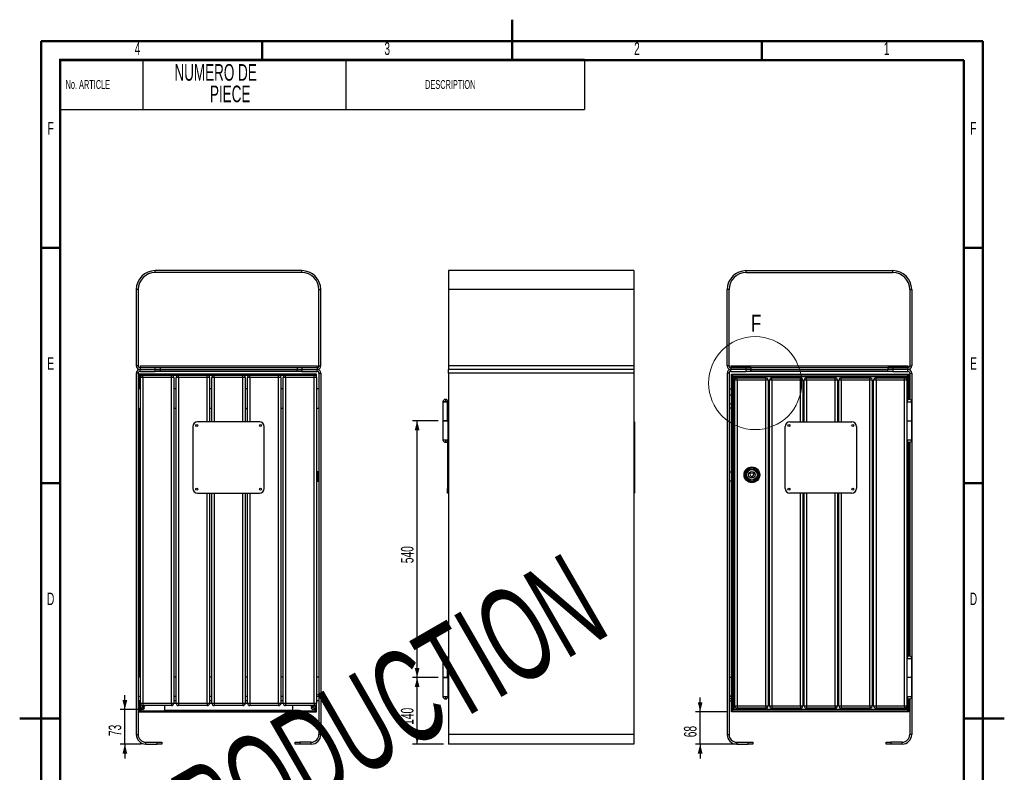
# Model space of a CAD drawing. Header units: millimetres. Extents: x 1 to 209, y 1 to 296.
# Tile 2 of 2: x 1 to 209, y 137 to 296. Entities that reach past the tile are written whole.
import ezdxf

# ---------------------------------------------------------------- set-up
doc = ezdxf.new("R2010")
doc.units = ezdxf.units.MM
doc.layers.add('FORMAT', color=7, linetype='Continuous')
doc.styles.add('SLDTEXTSTYLE0', font='TXT', dxfattribs={"width": 0.605})
doc.styles.add('SLDTEXTSTYLE1', font='TXT', dxfattribs={"width": 0.75})
doc.dimstyles.new('SLDDIMSTYLE0', dxfattribs={"dimtxt": 2.568319, "dimasz": 2, "dimexe": 0, "dimexo": 0.0625, "dimgap": 0.64208, "dimtad": 1, "dimlfac": 10, "dimrnd": 1e-09, "dimzin": 12, "dimdsep": 46, "dimtxsty": 'SLDTEXTSTYLE0', "dimsah": 1, "dimcen": 0.09, "dimadec": 0, "dimazin": 3, "dimtfac": 1, "dimtmove": 0, "dimatfit": 0, "dimfxl": 1, "dimfrac": 2, "dimtolj": 1, "dimtzin": 12, "dimarcsym": 0})
doc.dimstyles.new('SLDDIMSTYLE1', dxfattribs={"dimtxt": 2.568319, "dimasz": 2, "dimexe": 0, "dimexo": 0.0625, "dimgap": 0.64208, "dimtad": 1, "dimlfac": 10, "dimrnd": 1e-09, "dimzin": 12, "dimdsep": 46, "dimtxsty": 'SLDTEXTSTYLE0', "dimsah": 1, "dimcen": 0.09, "dimadec": 0, "dimazin": 3, "dimtfac": 1, "dimtofl": 0, "dimtmove": 0, "dimatfit": 3, "dimfxl": 1, "dimfrac": 2, "dimtolj": 1, "dimtzin": 12, "dimarcsym": 0})

# ---------------------------------------------------------------- blocks, each defined once
blk = doc.blocks.new('SW_TABLEANNOTATION_0')
at = {"layer": 'FORMAT', "color": 0}
for p, q in [((0, 0), (0, -10.62)), ((0, 0), (17.49, 0)), ((17.49, 0), (17.49, -10.62)), ((17.49, 0), (60.23, 0)), ((60.23, 0), (60.23, -10.62)), ((60.23, 0), (110.37, 0)), ((110.37, 0), (110.37, -10.62)), ((0, -10.62), (17.49, -10.62)), ((17.49, -10.62), (60.23, -10.62)), ((60.23, -10.62), (110.37, -10.62))]:
    blk.add_line(p, q, dxfattribs=at)
at = {"layer": 'FORMAT', "color": 0, "attachment_point": 1, "style": 'SLDTEXTSTYLE0'}
for s, insert, char_height in [('NUMERO DE', (24.17, -1.04), 3.5), ('No. ARTICLE', (1.27, -4.4), 1.8521), ('PIECE', (31.64, -5.56), 3.5), ('DESCRIPTION', (76.87, -4.4), 1.8521)]:
    blk.add_mtext(s, dxfattribs=dict(at, insert=insert, char_height=char_height))
blk = doc.blocks.new('_D')
at = {"layer": 'FORMAT'}
for p, q in [((23.61, 150.41), (23.61, 153.41)), ((26.42, 150.41), (22.62, 150.41)), ((23.61, 143.11), (23.61, 150.41)), ((27.02, 143.11), (22.62, 143.11)), ((23.61, 143.11), (23.61, 140.11))]:
    blk.add_line(p, q, dxfattribs=at)
for points in [[(23.61, 150.41), (24.11, 152.41), (23.11, 152.41)], [(23.61, 143.11), (23.11, 141.11), (24.11, 141.11)]]:
    blk.add_solid(points, dxfattribs=at)
at = {"layer": 'FORMAT', "insert": (20.2, 144.8), "char_height": 2.646, "attachment_point": 1, "rotation": 90, "style": 'SLDTEXTSTYLE0'}
blk.add_mtext('73', dxfattribs=at)
blk = doc.blocks.new('_D_1')
at = {"layer": 'FORMAT'}
for p, q in [((89.5, 157.11), (84.07, 157.11)), ((85.06, 143.11), (85.06, 157.11)), ((90.63, 143.11), (84.07, 143.11))]:
    blk.add_line(p, q, dxfattribs=at)
for points in [[(85.06, 157.11), (84.56, 155.11), (85.56, 155.11)], [(85.06, 143.11), (85.56, 145.11), (84.56, 145.11)]]:
    blk.add_solid(points, dxfattribs=at)
at = {"layer": 'FORMAT', "insert": (81.65, 147.17), "char_height": 2.646, "attachment_point": 1, "rotation": 90, "style": 'SLDTEXTSTYLE0'}
blk.add_mtext('140', dxfattribs=at)
blk = doc.blocks.new('_D_2')
at = {"layer": 'FORMAT'}
for p, q in [((89.5, 211.11), (84.07, 211.11)), ((85.06, 157.11), (85.06, 211.11)), ((89.5, 157.11), (84.07, 157.11))]:
    blk.add_line(p, q, dxfattribs=at)
for points in [[(85.06, 211.11), (84.56, 209.11), (85.56, 209.11)], [(85.06, 157.11), (85.56, 159.11), (84.56, 159.11)]]:
    blk.add_solid(points, dxfattribs=at)
at = {"layer": 'FORMAT', "insert": (81.65, 181.17), "char_height": 2.646, "attachment_point": 1, "rotation": 90, "style": 'SLDTEXTSTYLE0'}
blk.add_mtext('540', dxfattribs=at)
blk = doc.blocks.new('_D_3')
at = {"layer": 'FORMAT'}
for p, q in [((144.56, 149.91), (144.56, 152.91)), ((150.14, 149.91), (143.57, 149.91)), ((144.56, 143.11), (144.56, 149.91)), ((152.54, 143.11), (143.57, 143.11)), ((144.56, 143.11), (144.56, 140.11))]:
    blk.add_line(p, q, dxfattribs=at)
for points in [[(144.56, 149.91), (145.06, 151.91), (144.06, 151.91)], [(144.56, 143.11), (144.06, 141.11), (145.06, 141.11)]]:
    blk.add_solid(points, dxfattribs=at)
at = {"layer": 'FORMAT', "insert": (141.15, 144.55), "char_height": 2.646, "attachment_point": 1, "rotation": 90, "style": 'SLDTEXTSTYLE0'}
blk.add_mtext('68', dxfattribs=at)

msp = doc.modelspace()

# ---------------------------------------------------------------- linework, layer by layer
at = {"color": 7, "linetype": 'Continuous', "lineweight": 50}
for p, q in [((105, 295.501), (105, 286.999)), ((6, 6), (6, 291)), ((6, 291), (204, 291)), ((52.5, 287), (52.5, 291)), ((105, 287), (105, 291)), ((157.5, 287), (157.5, 291)), ((204, 291), (204, 6)), ((10, 10), (10, 287)), ((10, 287), (200, 287)), ((200, 287), (200, 10)), ((10, 247.5), (6, 247.5)), ((200, 247.5), (204, 247.5)), ((10, 198), (6, 198)), ((200, 198), (204, 198)), ((1.499, 148.5), (10.001, 148.5)), ((10, 148.5), (6, 148.5)), ((208.501, 148.5), (199.999, 148.5)), ((200, 148.5), (204, 148.5))]:
    msp.add_line(p, q, dxfattribs=at)
at = {"color": 7, "linetype": 'Continuous', "lineweight": 25}
for p, q in [((60.8085, 242.7116), (30.0085, 242.7116)), ((30.0085, 242.3116), (30.0085, 242.7116)), ((60.8085, 242.3116), (30.0085, 242.3116)), ((60.8085, 242.3116), (60.8085, 242.7116)), ((130.6231, 242.7116), (91.6231, 242.7116)), ((91.6231, 242.7116), (91.6231, 238.7116)), ((130.6231, 242.7116), (130.6231, 238.7116)), ((154.2337, 242.7116), (185.0337, 242.7116)), ((154.2337, 242.3116), (154.2337, 242.7116)), ((154.2337, 242.3116), (185.0337, 242.3116)), ((185.0337, 242.3116), (185.0337, 242.7116)), ((26.0085, 238.7116), (26.0085, 222.7116)), ((26.4085, 238.7116), (26.0085, 238.7116)), ((26.4085, 238.7116), (26.4085, 222.7116)), ((64.4085, 222.7116), (64.4085, 238.7116)), ((64.4085, 238.7116), (64.8085, 238.7116)), ((64.8085, 222.7116), (64.8085, 238.7116)), ((130.6231, 238.7116), (91.6231, 238.7116)), ((91.6231, 238.7116), (91.6231, 222.7116)), ((130.6231, 238.7116), (130.6231, 222.7116)), ((150.2337, 222.7116), (150.2337, 238.7116)), ((150.6337, 238.7116), (150.2337, 238.7116)), ((150.6337, 222.7116), (150.6337, 238.7116)), ((188.6337, 238.7116), (188.6337, 222.7116)), ((188.6337, 238.7116), (189.0337, 238.7116)), ((189.0337, 238.7116), (189.0337, 222.7116)), ((26.4085, 222.7116), (26.0085, 222.7116)), ((26.8085, 222.7116), (26.8085, 222.3116)), ((26.8085, 222.7116), (64.0085, 222.7116)), ((26.8085, 222.3116), (31.0085, 222.3116)), ((26.8085, 222.3116), (26.8085, 221.9116)), ((26.8085, 222.3116), (30.0085, 222.3116)), ((26.8085, 222.3116), (64.0085, 222.3116)), ((26.8085, 221.9116), (31.0085, 221.9116)), ((26.8085, 221.9116), (30.0085, 221.9116)), ((26.8085, 221.5116), (26.8085, 221.9116)), ((26.8085, 221.5116), (30.0085, 221.5116)), ((30.0085, 221.9116), (30.0085, 222.3116)), ((30.0085, 221.5116), (30.0085, 221.9116)), ((31.0085, 221.5116), (30.0085, 221.5116)), ((31.0085, 222.3116), (59.8085, 222.3116)), ((31.0085, 222.3116), (31.0085, 221.9116)), ((31.0085, 221.9116), (59.8085, 221.9116)), ((31.0085, 221.9116), (31.0085, 221.5116)), ((59.8085, 221.8116), (31.0085, 221.8116)), ((59.8085, 221.5116), (31.0085, 221.5116)), ((59.8085, 222.3116), (59.8085, 221.9116)), ((59.8085, 222.3116), (64.0085, 222.3116)), ((59.8085, 221.9116), (64.0085, 221.9116)), ((59.8085, 221.5116), (59.8085, 221.9116)), ((60.8085, 221.5116), (59.8085, 221.5116)), ((60.8085, 222.3116), (60.8085, 221.9116)), ((60.8085, 222.3116), (64.0085, 222.3116)), ((60.8085, 221.9116), (64.0085, 221.9116)), ((60.8085, 221.9116), (60.8085, 221.5116)), ((60.8085, 221.5116), (64.0085, 221.5116)), ((64.0085, 222.7116), (64.0085, 222.3116)), ((64.0085, 222.3116), (64.0085, 221.9116)), ((64.0085, 221.5116), (64.0085, 221.9116)), ((64.4085, 222.7116), (64.8085, 222.7116)), ((130.6231, 222.7116), (91.6231, 222.7116)), ((91.6231, 222.7116), (91.6231, 221.9116)), ((130.6231, 221.9116), (91.6231, 221.9116)), ((91.6231, 221.1116), (91.6231, 221.9116)), ((130.6231, 222.7116), (130.6231, 221.9116)), ((130.6231, 221.9116), (130.6231, 221.1116)), ((150.6337, 222.7116), (150.2337, 222.7116)), ((151.0337, 222.7116), (151.0337, 222.3116)), ((151.0337, 222.7116), (188.2337, 222.7116)), ((155.2337, 222.3116), (151.0337, 222.3116)), ((151.0337, 222.3116), (151.0337, 221.9116)), ((154.2337, 222.3116), (151.0337, 222.3116)), ((151.0337, 222.3116), (188.2337, 222.3116)), ((155.2337, 221.9116), (151.0337, 221.9116)), ((154.2337, 221.9116), (151.0337, 221.9116)), ((151.0337, 221.5116), (151.0337, 221.9116)), ((151.0337, 221.5116), (154.2337, 221.5116)), ((154.2337, 221.9116), (154.2337, 222.3116)), ((154.2337, 221.5116), (154.2337, 221.9116)), ((155.2337, 221.5116), (154.2337, 221.5116)), ((155.2337, 222.3116), (155.2337, 221.9116)), ((155.2337, 222.3116), (184.0337, 222.3116)), ((155.2337, 221.9116), (184.0337, 221.9116)), ((155.2337, 221.9116), (155.2337, 221.5116)), ((184.0337, 221.8116), (155.2337, 221.8116)), ((155.2337, 221.5116), (155.2337, 221.8116)), ((184.0337, 221.5116), (155.2337, 221.5116)), ((184.0337, 222.3116), (184.0337, 221.9116)), ((188.2337, 222.3116), (184.0337, 222.3116)), ((188.2337, 221.9116), (184.0337, 221.9116)), ((184.0337, 221.5116), (184.0337, 221.9116)), ((184.0337, 221.5116), (184.0337, 221.8116)), ((185.0337, 221.5116), (184.0337, 221.5116)), ((185.0337, 222.3116), (185.0337, 221.9116)), ((188.2337, 222.3116), (185.0337, 222.3116)), ((188.2337, 221.9116), (185.0337, 221.9116)), ((185.0337, 221.9116), (185.0337, 221.5116)), ((185.0337, 221.5116), (188.2337, 221.5116)), ((188.2337, 222.7116), (188.2337, 222.3116)), ((188.2337, 222.3116), (188.2337, 221.9116)), ((188.2337, 221.5116), (188.2337, 221.9116)), ((188.6337, 222.7116), (189.0337, 222.7116)), ((26.4085, 221.1116), (26.0085, 221.1116)), ((26.0085, 221.1116), (26.0085, 145.1116)), ((26.4085, 221.1116), (26.4085, 145.1116)), ((26.6085, 220.9116), (26.6085, 217.8116)), ((26.8085, 220.7116), (26.6085, 220.9116)), ((63.9085, 220.9116), (26.6085, 220.9116)), ((26.8085, 220.7116), (26.8085, 217.8116)), ((27.4085, 220.7116), (26.8085, 220.7116)), ((27.0085, 220.5116), (26.8085, 220.7116)), ((27.4085, 220.2116), (26.9085, 220.2116)), ((26.9085, 151.7116), (26.9085, 220.2116)), ((27.4085, 220.2116), (27.4085, 220.7116)), ((27.4085, 220.7116), (33.4085, 220.7116)), ((27.4085, 220.2116), (27.4085, 151.7116)), ((33.4085, 220.2116), (27.4085, 220.2116)), ((60.2085, 220.8166), (32.9085, 220.8166)), ((32.9085, 220.7116), (32.9085, 220.8166)), ((33.4085, 220.2116), (33.4085, 220.7116)), ((33.4085, 220.7116), (34.9085, 220.7116)), ((33.4085, 151.7116), (33.4085, 220.2116)), ((33.9085, 220.2116), (33.4085, 220.2116)), ((33.9085, 220.2116), (33.9085, 151.7116)), ((34.9085, 220.2116), (34.4085, 220.2116)), ((34.4085, 151.7116), (34.4085, 220.2116)), ((34.9085, 220.2116), (34.9085, 220.7116)), ((34.9085, 220.7116), (40.9085, 220.7116)), ((40.9085, 220.2116), (34.9085, 220.2116)), ((34.9085, 220.2116), (34.9085, 151.7116)), ((40.9085, 220.2116), (40.9085, 220.7116)), ((40.9085, 220.7116), (42.4085, 220.7116)), ((41.4085, 220.2116), (40.9085, 220.2116)), ((40.9085, 210.9116), (40.9085, 220.2116)), ((41.4085, 220.2116), (41.4085, 210.9116)), ((42.4085, 220.2116), (41.9085, 220.2116)), ((41.9085, 210.9116), (41.9085, 220.2116)), ((42.4085, 220.2116), (42.4085, 220.7116)), ((42.4085, 220.7116), (48.4085, 220.7116)), ((48.4085, 220.2116), (42.4085, 220.2116)), ((42.4085, 220.2116), (42.4085, 210.9116)), ((48.4085, 220.2116), (48.4085, 220.7116)), ((48.4085, 220.7116), (49.9085, 220.7116)), ((48.9085, 220.2116), (48.4085, 220.2116)), ((48.4085, 210.9116), (48.4085, 220.2116)), ((48.9085, 220.2116), (48.9085, 210.9116)), ((49.9085, 220.2116), (49.4085, 220.2116)), ((49.4085, 210.9116), (49.4085, 220.2116)), ((49.9085, 220.2116), (49.9085, 220.7116)), ((49.9085, 220.7116), (55.9085, 220.7116)), ((55.9085, 220.2116), (49.9085, 220.2116)), ((49.9085, 220.2116), (49.9085, 210.9116)), ((55.9085, 220.2116), (55.9085, 220.7116)), ((55.9085, 220.7116), (57.4085, 220.7116)), ((55.9085, 151.7116), (55.9085, 220.2116)), ((56.4085, 220.2116), (55.9085, 220.2116)), ((56.4085, 220.2116), (56.4085, 151.7116)), ((57.4085, 220.2116), (56.9085, 220.2116)), ((56.9085, 151.7116), (56.9085, 220.2116)), ((57.4085, 220.2116), (57.4085, 220.7116)), ((57.4085, 220.7116), (63.4085, 220.7116)), ((57.4085, 220.2116), (57.4085, 151.7116)), ((63.4085, 220.2116), (57.4085, 220.2116)), ((60.2085, 220.8166), (60.2085, 220.7116)), ((63.4085, 220.2116), (63.4085, 220.7116)), ((63.7085, 220.7116), (63.4085, 220.7116)), ((63.4085, 151.7116), (63.4085, 220.2116)), ((63.9085, 220.2116), (63.4085, 220.2116)), ((63.6476, 220.6507), (63.7085, 220.7116)), ((63.7085, 220.7116), (63.9085, 220.9116)), ((63.7085, 220.6116), (63.7085, 220.7116)), ((63.9085, 220.2116), (63.9085, 220.9116)), ((63.9085, 220.2116), (63.9085, 151.7116)), ((64.4085, 221.1116), (64.8085, 221.1116)), ((64.4085, 221.1116), (64.4085, 145.1116)), ((64.8085, 221.1116), (64.8085, 145.1116)), ((91.6231, 221.1116), (91.6231, 145.1116)), ((130.6231, 221.1116), (91.6231, 221.1116)), ((130.6231, 221.1116), (130.6231, 145.1116)), ((150.2337, 221.1116), (150.2337, 145.1116)), ((150.6337, 221.1116), (150.2337, 221.1116)), ((150.6337, 221.1116), (150.6337, 145.1116)), ((151.1337, 220.9116), (151.4337, 220.6116)), ((151.1337, 185.4116), (151.1337, 220.9116)), ((151.1337, 220.9116), (188.4337, 220.9116)), ((151.4337, 185.4116), (151.4337, 220.6116)), ((151.4337, 220.6116), (188.1337, 220.6116)), ((151.4337, 220.6116), (151.6337, 220.4116)), ((151.6337, 220.1116), (151.6337, 220.4116)), ((151.6337, 220.4116), (151.9337, 220.4116)), ((151.6337, 220.4116), (151.7215, 220.3237)), ((151.6337, 185.4116), (151.6337, 220.1116)), ((152.2165, 220.2116), (151.6508, 220.2116)), ((152.3337, 219.6616), (151.8337, 219.6616)), ((151.8337, 151.1616), (151.8337, 219.6616)), ((151.9337, 220.4116), (187.6337, 220.4116)), ((152.3337, 219.6616), (152.3337, 220.1616)), ((152.3337, 220.1616), (158.3337, 220.1616)), ((152.3337, 219.6616), (152.3337, 151.1616)), ((158.3337, 219.6616), (152.3337, 219.6616)), ((158.3337, 219.6616), (158.3337, 220.1616)), ((158.3337, 151.1616), (158.3337, 219.6616)), ((158.8337, 219.6616), (158.3337, 219.6616)), ((158.8337, 219.6616), (158.8337, 151.1616)), ((159.6337, 219.6616), (159.1337, 219.6616)), ((159.1337, 151.1616), (159.1337, 219.6616)), ((159.6337, 219.6616), (159.6337, 220.1616)), ((159.6337, 220.1616), (165.6337, 220.1616)), ((159.6337, 219.6616), (159.6337, 151.1616)), ((165.6337, 219.6616), (159.6337, 219.6616)), ((165.6337, 219.6616), (165.6337, 220.1616)), ((166.1337, 219.6616), (165.6337, 219.6616)), ((165.6337, 210.9116), (165.6337, 219.6616)), ((166.1337, 219.6616), (166.1337, 210.9116)), ((166.9337, 219.6616), (166.4337, 219.6616)), ((166.4337, 210.9116), (166.4337, 219.6616)), ((166.9337, 219.6616), (166.9337, 220.1616)), ((166.9337, 220.1616), (172.9337, 220.1616)), ((172.9337, 219.6616), (166.9337, 219.6616)), ((166.9337, 219.6616), (166.9337, 210.9116)), ((172.9337, 219.6616), (172.9337, 220.1616)), ((173.4337, 219.6616), (172.9337, 219.6616)), ((172.9337, 210.9116), (172.9337, 219.6616)), ((173.4337, 219.6616), (173.4337, 210.9116)), ((174.2337, 219.6616), (173.7337, 219.6616)), ((173.7337, 210.9116), (173.7337, 219.6616)), ((174.2337, 219.6616), (174.2337, 220.1616)), ((174.2337, 220.1616), (180.2337, 220.1616)), ((180.2337, 219.6616), (174.2337, 219.6616)), ((174.2337, 219.6616), (174.2337, 210.9116)), ((180.2337, 219.6616), (180.2337, 220.1616)), ((180.2337, 151.1616), (180.2337, 219.6616)), ((180.7337, 219.6616), (180.2337, 219.6616)), ((180.7337, 219.6616), (180.7337, 151.1616)), ((181.5337, 219.6616), (181.0337, 219.6616)), ((181.0337, 151.1616), (181.0337, 219.6616)), ((181.5337, 219.6616), (181.5337, 220.1616)), ((181.5337, 220.1616), (187.5337, 220.1616)), ((181.5337, 219.6616), (181.5337, 151.1616)), ((187.5337, 219.6616), (181.5337, 219.6616)), ((187.6337, 220.2116), (187.3508, 220.2116)), ((187.5337, 219.6616), (187.5337, 220.1616)), ((187.5337, 151.1616), (187.5337, 219.6616)), ((188.0337, 219.6616), (187.5337, 219.6616)), ((187.6337, 220.4116), (187.9337, 220.4116)), ((187.6337, 220.4116), (187.6337, 220.2116)), ((187.6337, 220.1515), (187.6337, 220.2116)), ((187.9165, 220.2116), (187.6337, 220.2116)), ((187.9337, 220.4116), (187.8458, 220.3237)), ((188.1337, 220.6116), (187.9337, 220.4116)), ((187.9337, 220.4116), (187.9337, 220.1116)), ((187.9337, 220.1116), (187.9337, 219.9616)), ((188.0337, 219.6616), (188.0337, 151.1616)), ((188.4337, 220.9116), (188.1337, 220.6116)), ((188.1337, 220.6116), (188.1337, 215.4116)), ((188.4337, 220.9116), (188.4337, 215.6015)), ((188.6337, 221.1116), (189.0337, 221.1116)), ((188.6337, 221.1116), (188.6337, 215.6015)), ((189.0337, 221.1116), (189.0337, 145.1116)), ((26.9085, 217.8116), (26.4085, 217.8116)), ((34.4085, 217.8116), (33.9085, 217.8116)), ((41.9085, 217.8116), (41.4085, 217.8116)), ((49.4085, 217.8116), (48.9085, 217.8116)), ((56.9085, 217.8116), (56.4085, 217.8116)), ((64.4085, 217.8116), (63.9085, 217.8116)), ((150.6337, 217.8116), (151.1337, 217.8116)), ((188.4337, 217.8116), (188.6337, 217.8116)), ((90.9911, 215.6116), (90.9911, 215.1116)), ((150.6337, 216.6116), (151.1337, 216.6116)), ((26.4085, 213.8116), (26.9085, 213.8116)), ((26.6085, 213.8116), (26.6085, 157.2116)), ((26.8085, 213.8116), (26.8085, 157.2116)), ((33.9085, 213.8116), (34.4085, 213.8116)), ((41.4085, 213.8116), (41.9085, 213.8116)), ((48.9085, 213.8116), (49.4085, 213.8116)), ((48.9085, 213.7116), (49.4085, 213.7116)), ((56.4085, 213.8116), (56.9085, 213.8116)), ((63.9085, 213.8116), (64.4085, 213.8116)), ((90.4911, 215.1116), (90.4911, 211.1116)), ((90.4911, 215.1116), (90.9911, 215.1116)), ((91.438, 215.1116), (90.4911, 215.1116)), ((90.9911, 215.1116), (91.4473, 215.1116)), ((91.438, 211.1116), (91.438, 215.1116)), ((91.4473, 215.1116), (91.6231, 215.1116)), ((151.1337, 214.6116), (150.6337, 214.6116)), ((151.1337, 213.8116), (150.6337, 213.8116)), ((159.1337, 214.1116), (158.8337, 214.1116)), ((166.4337, 214.1116), (166.1337, 214.1116)), ((166.4337, 213.8116), (166.1337, 213.8116)), ((166.1337, 213.7116), (166.4337, 213.7116)), ((173.7337, 214.1116), (173.4337, 214.1116)), ((181.0337, 214.1116), (180.7337, 214.1116)), ((188.0337, 215.1116), (188.0337, 211.1116)), ((188.0337, 215.1116), (189.0337, 215.1116)), ((189.0337, 211.1116), (189.0337, 215.1116)), ((26.4085, 211.1116), (26.6085, 211.1116)), ((37.9085, 209.9116), (37.9085, 196.9116)), ((51.9085, 210.9116), (38.9085, 210.9116)), ((52.9085, 196.9116), (52.9085, 209.9116)), ((90.4911, 211.1116), (90.4911, 207.1116)), ((90.4911, 211.1116), (91.4473, 211.1116)), ((91.438, 211.1116), (90.4911, 211.1116)), ((91.4473, 211.1116), (91.6231, 211.1116)), ((91.4764, 211.1116), (91.4764, 207.1116)), ((130.6231, 210.9116), (130.7731, 210.9116)), ((130.7731, 209.9116), (130.6231, 209.9116)), ((130.7731, 210.9116), (130.7731, 209.9116)), ((130.7731, 209.9116), (130.7731, 196.9116)), ((162.4337, 196.9116), (162.4337, 209.9116)), ((163.4337, 210.9116), (176.4337, 210.9116)), ((177.4337, 209.9116), (177.4337, 196.9116)), ((188.0337, 211.1116), (188.0337, 207.1116)), ((188.0337, 211.1116), (189.0337, 211.1116)), ((189.0337, 207.1116), (189.0337, 211.1116)), ((26.4085, 207.1116), (26.6085, 207.1116)), ((90.4911, 207.1116), (90.9911, 207.1116)), ((90.4911, 207.1116), (91.4764, 207.1116)), ((90.9911, 207.1116), (90.9911, 206.6116)), ((90.9911, 207.1116), (91.4853, 207.1116)), ((91.4853, 207.1116), (91.6231, 207.1116)), ((188.0337, 207.1116), (189.0337, 207.1116)), ((91.4731, 206.9786), (91.4731, 196.9116)), ((188.1337, 206.8116), (188.1337, 161.4116)), ((188.4337, 206.6217), (188.4337, 161.6015)), ((188.6337, 206.6217), (188.6337, 161.6015)), ((64.1085, 200.4116), (63.9085, 200.4116)), ((64.1085, 200.4116), (64.1085, 198.4116)), ((64.4085, 200.4116), (64.1085, 200.4116)), ((150.6337, 200.4116), (151.1337, 200.4116)), ((154.9885, 199.9271), (155.2968, 199.3067)), ((155.7997, 200.0643), (155.1082, 200.1075)), ((155.5129, 199.2932), (155.896, 199.8705)), ((63.9085, 198.4116), (64.1085, 198.4116)), ((64.1085, 198.4116), (64.4085, 198.4116)), ((91.4731, 196.9116), (91.6231, 196.9116)), ((91.4731, 195.9116), (91.4731, 196.9116)), ((130.6231, 196.9116), (130.7731, 196.9116)), ((130.7731, 196.9116), (130.7731, 195.9116)), ((151.1337, 198.4116), (150.6337, 198.4116)), ((38.9085, 195.9116), (51.9085, 195.9116)), ((40.9085, 151.7116), (40.9085, 195.9116)), ((41.4085, 195.9116), (41.4085, 151.7116)), ((41.9085, 151.7116), (41.9085, 195.9116)), ((42.4085, 195.9116), (42.4085, 151.7116)), ((48.4085, 151.7116), (48.4085, 195.9116)), ((48.9085, 195.9116), (48.9085, 151.7116)), ((49.4085, 151.7116), (49.4085, 195.9116)), ((49.9085, 195.9116), (49.9085, 151.7116)), ((91.6231, 195.9116), (91.4731, 195.9116)), ((130.7731, 195.9116), (130.6231, 195.9116)), ((176.4337, 195.9116), (163.4337, 195.9116)), ((165.6337, 151.1616), (165.6337, 195.9116)), ((166.1337, 195.9116), (166.1337, 151.1616)), ((166.4337, 151.1616), (166.4337, 195.9116)), ((166.9337, 195.9116), (166.9337, 151.1616)), ((172.9337, 151.1616), (172.9337, 195.9116)), ((173.4337, 195.9116), (173.4337, 151.1616)), ((173.7337, 151.1616), (173.7337, 195.9116)), ((174.2337, 195.9116), (174.2337, 151.1616)), ((151.1337, 149.9116), (151.1337, 185.4116)), ((151.4337, 185.4116), (151.1337, 185.4116)), ((151.4337, 150.2116), (151.4337, 185.4116)), ((151.6337, 185.4116), (151.4337, 185.4116)), ((151.6337, 150.7116), (151.6337, 185.4116)), ((151.8337, 185.4116), (151.6337, 185.4116)), ((90.9911, 161.6116), (90.9911, 161.1116)), ((26.6085, 161.1116), (26.4085, 161.1116)), ((90.4911, 161.1116), (90.4911, 157.1116)), ((90.4911, 161.1116), (90.9911, 161.1116)), ((91.438, 161.1116), (90.4911, 161.1116)), ((90.9911, 161.1116), (91.4473, 161.1116)), ((91.438, 157.1116), (91.438, 161.1116)), ((91.4473, 161.1116), (91.6231, 161.1116)), ((188.0337, 161.1116), (188.0337, 157.1116)), ((188.0337, 161.1116), (189.0337, 161.1116)), ((189.0337, 157.1116), (189.0337, 161.1116)), ((26.9085, 157.2116), (26.4085, 157.2116)), ((34.4085, 157.2116), (33.9085, 157.2116)), ((41.9085, 157.2116), (41.4085, 157.2116)), ((49.4085, 157.2116), (48.9085, 157.2116)), ((56.9085, 157.2116), (56.4085, 157.2116)), ((64.4085, 157.2116), (63.9085, 157.2116)), ((90.4911, 157.1116), (90.4911, 153.1116)), ((91.438, 157.1116), (90.4911, 157.1116)), ((90.4911, 157.1116), (91.4473, 157.1116)), ((91.4473, 157.1116), (91.6231, 157.1116)), ((91.4764, 157.1116), (91.4764, 153.1116)), ((150.6337, 157.2116), (151.1337, 157.2116)), ((159.1337, 156.7116), (158.8337, 156.7116)), ((166.4337, 156.7116), (166.1337, 156.7116)), ((173.7337, 156.7116), (173.4337, 156.7116)), ((181.0337, 156.7116), (180.7337, 156.7116)), ((188.0337, 157.1116), (188.0337, 153.1116)), ((189.0337, 157.1116), (188.0337, 157.1116)), ((189.0337, 153.1116), (189.0337, 157.1116)), ((26.4085, 153.2116), (26.9085, 153.2116)), ((33.9085, 153.2116), (34.4085, 153.2116)), ((41.4085, 153.2116), (41.9085, 153.2116)), ((48.9085, 153.2116), (49.4085, 153.2116)), ((56.4085, 153.2116), (56.9085, 153.2116)), ((63.9085, 153.2116), (64.4085, 153.2116)), ((151.1337, 153.2116), (150.6337, 153.2116)), ((26.9085, 152.2116), (26.4085, 152.2116)), ((26.6085, 152.2116), (26.6085, 149.9116)), ((26.8085, 152.2116), (26.8085, 150.1116)), ((26.9085, 151.7116), (27.4085, 151.7116)), ((27.4085, 151.7116), (33.4085, 151.7116)), ((27.4085, 151.7116), (27.4085, 151.2116)), ((33.4085, 151.2116), (27.4085, 151.2116)), ((27.9085, 151.2116), (27.6206, 150.9237)), ((31.9085, 151.2116), (31.9085, 150.2116)), ((33.4085, 151.7116), (33.9085, 151.7116)), ((33.4085, 151.7116), (33.4085, 151.2116)), ((34.4085, 152.2116), (33.9085, 152.2116)), ((33.9085, 151.7116), (34.4085, 151.7116)), ((34.4085, 151.7116), (34.9085, 151.7116)), ((34.9085, 151.7116), (40.9085, 151.7116)), ((34.9085, 151.7116), (34.9085, 151.2116)), ((40.9085, 151.2116), (34.9085, 151.2116)), ((40.9085, 151.7116), (41.4085, 151.7116)), ((40.9085, 151.7116), (40.9085, 151.2116)), ((41.9085, 152.2116), (41.4085, 152.2116)), ((41.4085, 151.7116), (41.9085, 151.7116)), ((41.9085, 151.7116), (42.4085, 151.7116)), ((42.4085, 151.7116), (48.4085, 151.7116)), ((42.4085, 151.7116), (42.4085, 151.2116)), ((48.4085, 151.2116), (42.4085, 151.2116)), ((48.4085, 151.7116), (48.9085, 151.7116)), ((48.4085, 151.7116), (48.4085, 151.2116)), ((49.4085, 152.2116), (48.9085, 152.2116)), ((48.9085, 151.7116), (49.4085, 151.7116)), ((49.4085, 151.7116), (49.9085, 151.7116)), ((49.9085, 151.7116), (55.9085, 151.7116)), ((49.9085, 151.7116), (49.9085, 151.2116)), ((55.9085, 151.2116), (49.9085, 151.2116)), ((55.9085, 151.7116), (56.4085, 151.7116)), ((55.9085, 151.7116), (55.9085, 151.2116)), ((56.9085, 152.2116), (56.4085, 152.2116)), ((56.4085, 151.7116), (56.9085, 151.7116)), ((56.9085, 151.7116), (57.4085, 151.7116)), ((57.4085, 151.7116), (63.4085, 151.7116)), ((57.4085, 151.7116), (57.4085, 151.2116)), ((63.4085, 151.2116), (57.4085, 151.2116)), ((58.9085, 150.2116), (58.9085, 151.2116)), ((62.6085, 151.2116), (62.8964, 150.9237)), ((63.4085, 151.7116), (63.9085, 151.7116)), ((63.4085, 151.7116), (63.4085, 151.2116)), ((63.7085, 150.1116), (63.7085, 151.3116)), ((64.4085, 152.2116), (63.9085, 152.2116)), ((63.9085, 149.9116), (63.9085, 151.7116)), ((90.4911, 153.1116), (90.9911, 153.1116)), ((90.4911, 153.1116), (91.4764, 153.1116)), ((90.9911, 153.1116), (90.9911, 152.6116)), ((90.9911, 153.1116), (91.4853, 153.1116)), ((91.4853, 153.1116), (91.6231, 153.1116)), ((151.1337, 153.1116), (150.6337, 153.1116)), ((150.6337, 152.7116), (151.1337, 152.7116)), ((150.6337, 152.2116), (151.1337, 152.2116)), ((151.8337, 151.1616), (152.3337, 151.1616)), ((152.3337, 151.1616), (152.3337, 150.6616)), ((152.3337, 151.1616), (158.3337, 151.1616)), ((158.3337, 151.1616), (158.3337, 150.6616)), ((158.3337, 151.1616), (158.8337, 151.1616)), ((159.1337, 151.1616), (159.6337, 151.1616)), ((159.6337, 151.1616), (165.6337, 151.1616)), ((159.6337, 151.1616), (159.6337, 150.6616)), ((165.6337, 151.1616), (166.1337, 151.1616)), ((165.6337, 151.1616), (165.6337, 150.6616)), ((166.4337, 151.1616), (166.9337, 151.1616)), ((166.9337, 151.1616), (172.9337, 151.1616)), ((166.9337, 151.1616), (166.9337, 150.6616)), ((172.9337, 151.1616), (173.4337, 151.1616)), ((172.9337, 151.1616), (172.9337, 150.6616)), ((173.7337, 151.1616), (174.2337, 151.1616)), ((174.2337, 151.1616), (180.2337, 151.1616)), ((174.2337, 151.1616), (174.2337, 150.6616)), ((180.2337, 151.1616), (180.7337, 151.1616)), ((180.2337, 151.1616), (180.2337, 150.6616)), ((181.0337, 151.1616), (181.5337, 151.1616)), ((181.5337, 151.1616), (187.5337, 151.1616)), ((181.5337, 151.1616), (181.5337, 150.6616)), ((187.5337, 151.1616), (188.0337, 151.1616)), ((187.5337, 151.1616), (187.5337, 150.6616)), ((188.0337, 153.1116), (189.0337, 153.1116)), ((188.1337, 152.8116), (188.1337, 150.2116)), ((188.4337, 152.6217), (188.4337, 149.9116)), ((188.6337, 152.2116), (188.4337, 152.2116)), ((188.6337, 152.6217), (188.6337, 145.1116)), ((26.8085, 150.1116), (26.6085, 149.9116)), ((26.6085, 149.9116), (63.9085, 149.9116)), ((27.1964, 150.4994), (26.8085, 150.1116)), ((26.8085, 150.1116), (63.7085, 150.1116)), ((27.5085, 150.6616), (27.5085, 150.9944)), ((27.7043, 150.6616), (27.5085, 150.6616)), ((31.9085, 150.2116), (58.9085, 150.2116)), ((63.3206, 150.4994), (63.7085, 150.1116)), ((63.7085, 150.1116), (63.9085, 149.9116)), ((151.1337, 149.9116), (151.4337, 150.2116)), ((188.4337, 149.9116), (151.1337, 149.9116)), ((151.4337, 150.2116), (151.6337, 150.4116)), ((188.1337, 150.2116), (151.4337, 150.2116)), ((151.6337, 150.4116), (151.6337, 150.7116)), ((151.6337, 150.4116), (151.7215, 150.4994)), ((151.9337, 150.4116), (151.6337, 150.4116)), ((187.6337, 150.4116), (151.9337, 150.4116)), ((158.3337, 150.6616), (152.3337, 150.6616)), ((165.6337, 150.6616), (159.6337, 150.6616)), ((172.9337, 150.6616), (166.9337, 150.6616)), ((180.2337, 150.6616), (174.2337, 150.6616)), ((187.5337, 150.6616), (181.5337, 150.6616)), ((187.9337, 150.4116), (187.6337, 150.4116)), ((187.9337, 150.4116), (187.8458, 150.4994)), ((187.9337, 150.8616), (187.9337, 150.7116)), ((187.9337, 150.7116), (187.9337, 150.4116)), ((188.1337, 150.2116), (187.9337, 150.4116)), ((188.4337, 149.9116), (188.1337, 150.2116)), ((26.0085, 145.1116), (26.4085, 145.1116)), ((64.8085, 145.1116), (64.4085, 145.1116)), ((130.6231, 145.1116), (91.6231, 145.1116)), ((91.6231, 145.1116), (91.6231, 143.1116)), ((130.6231, 145.1116), (130.6231, 143.1116)), ((150.2337, 145.1116), (150.6337, 145.1116)), ((189.0337, 145.1116), (188.6337, 145.1116)), ((28.0085, 143.1116), (28.0085, 143.5116)), ((28.0085, 143.5116), (30.4085, 143.5116)), ((28.0085, 143.1116), (30.4085, 143.1116)), ((30.4085, 143.1116), (30.4085, 143.5116)), ((30.4085, 143.5116), (31.4085, 143.5116)), ((31.4085, 143.1116), (30.4085, 143.1116)), ((31.4085, 143.5116), (31.4085, 143.1116)), ((59.4085, 143.1116), (59.4085, 143.5116)), ((59.4085, 143.5116), (60.4085, 143.5116)), ((60.4085, 143.1116), (59.4085, 143.1116)), ((60.4085, 143.5116), (60.4085, 143.1116)), ((62.8085, 143.5116), (60.4085, 143.5116)), ((62.8085, 143.1116), (60.4085, 143.1116)), ((62.8085, 143.1116), (62.8085, 143.5116)), ((130.6231, 143.1116), (91.6231, 143.1116)), ((152.2337, 143.1116), (152.2337, 143.5116)), ((152.2337, 143.5116), (154.6337, 143.5116)), ((152.2337, 143.1116), (154.6337, 143.1116)), ((154.6337, 143.1116), (154.6337, 143.5116)), ((154.6337, 143.5116), (155.6337, 143.5116)), ((155.6337, 143.1116), (154.6337, 143.1116)), ((155.6337, 143.5116), (155.6337, 143.1116)), ((183.6337, 143.1116), (183.6337, 143.5116)), ((183.6337, 143.5116), (184.6337, 143.5116)), ((184.6337, 143.1116), (183.6337, 143.1116)), ((184.6337, 143.5116), (184.6337, 143.1116)), ((187.0337, 143.5116), (184.6337, 143.5116)), ((187.0337, 143.1116), (184.6337, 143.1116)), ((187.0337, 143.1116), (187.0337, 143.5116))]:
    msp.add_line(p, q, dxfattribs=at)
at = {"color": 7, "linetype": 'Continuous', "lineweight": 25, "flags": 128}
for points in [[(187.9337, 220.1116), (187.9208, 220.0245), (187.9089, 219.9921)], [(173.4337, 213.9516), (173.5228, 214.0027), (173.6837, 214.1116)], [(26.4085, 206.6217), (26.4109, 206.6212), (26.5085, 206.6116)], [(26.6085, 206.6217), (26.606, 206.6212), (26.5085, 206.6116)], [(26.5085, 161.6116), (26.4109, 161.602), (26.4085, 161.6015)], [(26.5085, 161.6116), (26.606, 161.602), (26.6085, 161.6015)], [(187.9337, 150.7116), (187.9208, 150.7987), (187.9089, 150.8311)]]:
    msp.add_lwpolyline(points, dxfattribs=at)
at = {"color": 7, "linetype": 'Continuous', "lineweight": 18}
msp.add_circle((156.1095, 219.0418), 9.7811, dxfattribs=at)
at = {"color": 7, "linetype": 'Continuous', "lineweight": 25}
for centre, radius in [((38.7085, 210.1116), 0.21), ((52.1085, 210.1116), 0.21), ((163.2337, 210.1116), 0.21), ((176.6337, 210.1116), 0.21), ((155.4337, 199.7616), 1.65), ((155.4337, 199.7616), 1.45), ((155.4337, 199.7616), 1.2), ((155.4337, 199.7616), 1.1), ((155.4337, 199.7616), 0.7), ((38.7085, 196.7116), 0.21), ((52.1085, 196.7116), 0.21), ((163.2337, 196.7116), 0.21), ((176.6337, 196.7116), 0.21)]:
    msp.add_circle(centre, radius, dxfattribs=at)
for centre, radius, start, end in [((30.0085, 238.7116), 4, 90, 180), ((30.0085, 238.7116), 3.6, 90, 180), ((60.8085, 238.7116), 4, 0, 90), ((60.8085, 238.7116), 3.6, 0, 90), ((154.2337, 238.7116), 4, 90, 180), ((154.2337, 238.7116), 3.6, 90, 180), ((185.0337, 238.7116), 4, 0, 90), ((185.0337, 238.7116), 3.6, 0, 90), ((26.8085, 222.7116), 0.8, 180, 270), ((26.8085, 221.1116), 0.8, 90, 180), ((26.8085, 222.7116), 0.4, 180, 270), ((26.8085, 221.1116), 0.4, 90, 180), ((64.0085, 222.7116), 0.4, 270, 0), ((64.0085, 222.7116), 0.8, 270, 0), ((64.0085, 221.1116), 0.8, 0, 90), ((64.0085, 221.1116), 0.4, 0, 90), ((151.0337, 222.7116), 0.8, 180, 270), ((151.0337, 221.1116), 0.8, 90, 180), ((151.0337, 222.7116), 0.4, 180, 270), ((151.0337, 221.1116), 0.4, 90, 180), ((188.2337, 222.7116), 0.4, 270, 0), ((188.2337, 222.7116), 0.8, 270, 0), ((188.2337, 221.1116), 0.8, 0, 90), ((188.2337, 221.1116), 0.4, 0, 90), ((27.4085, 220.2116), 0.5, 90, 180), ((33.4085, 220.2116), 0.5, 360, 90), ((34.9085, 220.2116), 0.5, 90, 180), ((40.9085, 220.2116), 0.5, 360, 90), ((42.4085, 220.2116), 0.5, 90, 180), ((48.4085, 220.2116), 0.5, 360, 90), ((49.9085, 220.2116), 0.5, 90, 180), ((55.9085, 220.2116), 0.5, 360, 90), ((57.4085, 220.2116), 0.5, 90, 180), ((63.4085, 220.2116), 0.5, 360, 90), ((151.9337, 220.1116), 0.3, 135, 180), ((151.9337, 220.1116), 0.3, 180, 255.727865), ((151.9337, 220.1116), 0.3, 90, 135), ((152.3337, 219.6616), 0.5, 90, 180), ((151.9337, 220.1116), 0.3, 7.539213, 90), ((158.3337, 219.6616), 0.5, 0, 90), ((159.6337, 219.6616), 0.5, 90, 180), ((165.6337, 219.6616), 0.5, 360, 90), ((166.9337, 219.6616), 0.5, 90, 180), ((172.9337, 219.6616), 0.5, 360, 90), ((174.2337, 219.6616), 0.5, 90, 180), ((180.2337, 219.6616), 0.5, 360, 90), ((181.5337, 219.6616), 0.5, 90, 180), ((187.6337, 220.1116), 0.3, 90, 170.405932), ((187.5337, 219.6616), 0.5, 360, 90), ((187.6337, 220.1116), 0.3, 45, 90), ((187.6337, 220.1116), 0.3, 0, 45), ((90.9911, 215.1116), 0.5, 90, 180), ((90.9911, 215.1116), 0.5, 0, 90), ((188.5337, 215.1116), 0.5, 90, 180), ((188.5337, 215.1116), 0.5, 0, 90), ((38.9085, 209.9116), 1, 90, 180), ((51.9085, 209.9116), 1, 0, 90), ((163.4337, 209.9116), 1, 90, 180), ((176.4337, 209.9116), 1, 0, 90), ((90.9911, 207.1116), 0.5, 180, 270), ((90.9911, 207.1116), 0.5, 270, 0), ((188.5337, 207.1116), 0.5, 180, 270), ((188.5337, 207.1116), 0.5, 270, 0), ((155.4337, 199.7616), 0.475, 133.252783, 159.599885), ((155.4337, 199.7616), 0.475, 253.252783, 279.599885), ((155.4337, 199.7616), 0.475, 13.252783, 39.599885), ((38.9085, 196.9116), 1, 180, 270), ((51.9085, 196.9116), 1, 270, 0), ((163.4337, 196.9116), 1, 180, 270), ((176.4337, 196.9116), 1, 270, 0), ((90.9911, 161.1116), 0.5, 90, 180), ((90.9911, 161.1116), 0.5, 0, 90), ((188.5337, 161.1116), 0.5, 90, 180), ((188.5337, 161.1116), 0.5, 0, 90), ((27.4085, 151.7116), 0.5, 180, 270), ((33.4085, 151.7116), 0.5, 270, 360), ((34.9085, 151.7116), 0.5, 180, 270), ((40.9085, 151.7116), 0.5, 270, 360), ((42.4085, 151.7116), 0.5, 180, 270), ((48.4085, 151.7116), 0.5, 270, 360), ((49.9085, 151.7116), 0.5, 180, 270), ((55.9085, 151.7116), 0.5, 270, 360), ((57.4085, 151.7116), 0.5, 180, 270), ((63.4085, 151.7116), 0.5, 270, 360), ((90.9911, 153.1116), 0.5, 180, 270), ((90.9911, 153.1116), 0.5, 270, 0), ((152.3337, 151.1616), 0.5, 180, 270), ((158.3337, 151.1616), 0.5, 270, 0), ((159.6337, 151.1616), 0.5, 180, 270), ((165.6337, 151.1616), 0.5, 270, 360), ((166.9337, 151.1616), 0.5, 180, 270), ((172.9337, 151.1616), 0.5, 270, 360), ((174.2337, 151.1616), 0.5, 180, 270), ((180.2337, 151.1616), 0.5, 270, 360), ((181.5337, 151.1616), 0.5, 180, 270), ((187.5337, 151.1616), 0.5, 270, 360), ((188.5337, 153.1116), 0.5, 180, 270), ((188.5337, 153.1116), 0.5, 270, 0), ((27.4085, 150.7116), 0.3, 45, 225), ((27.5085, 151.1616), 0.5, 221.37859, 270), ((27.4085, 150.7116), 0.3, 225, 45), ((63.1085, 150.7116), 0.3, 135, 315), ((62.7085, 151.1616), 0.5, 281.840436, 341.426643), ((63.1085, 150.7116), 0.3, 315, 135), ((151.9337, 150.7116), 0.3, 104.272135, 180), ((151.9337, 150.7116), 0.3, 180, 225), ((151.9337, 150.7116), 0.3, 225, 270), ((151.9337, 150.7116), 0.3, 270, 352.460787), ((187.6337, 150.7116), 0.3, 189.594068, 270), ((187.6337, 150.7116), 0.3, 270, 315), ((187.6337, 150.7116), 0.3, 315, 0), ((28.0085, 145.1116), 2, 180, 270), ((28.0085, 145.1116), 1.6, 180, 270), ((62.8085, 145.1116), 1.6, 270, 0), ((62.8085, 145.1116), 2, 270, 0), ((152.2337, 145.1116), 2, 180, 270), ((152.2337, 145.1116), 1.6, 180, 270), ((187.0337, 145.1116), 1.6, 270, 0), ((187.0337, 145.1116), 2, 270, 0)]:
    msp.add_arc(centre, radius, start, end, dxfattribs=at)

# ---------------------------------------------------------------- block references
at = {"layer": 'FORMAT'}
msp.add_blockref('SW_TABLEANNOTATION_0', (9.8668, 287.1975), dxfattribs=at)

# ---------------------------------------------------------------- texts
at = {"color": 7, "linetype": 'Continuous', "lineweight": 0, "char_height": 2.6458, "attachment_point": 2, "style": 'SLDTEXTSTYLE0'}
for s, insert in [('4', (26.2622, 290.7368)), ('3', (78.7622, 290.7368)), ('2', (131.2622, 290.7368)), ('1', (183.7622, 290.7368)), ('F', (7.9969, 273.9868)), ('F', (201.9969, 273.9868)), ('E', (8.023, 224.4868)), ('E', (202.023, 224.4868)), ('D', (8.0077, 174.9868)), ('D', (202.0077, 174.9868))]:
    msp.add_mtext(s, dxfattribs=dict(at, insert=insert))
at = {"color": 7, "linetype": 'Continuous', "lineweight": 18, "insert": (155.2562, 233.4231), "char_height": 3.5278, "attachment_point": 1, "style": 'SLDTEXTSTYLE1'}
msp.add_mtext('F', dxfattribs=at)
at = {"layer": 'FORMAT', "insert": (22.8358, 129.7856), "char_height": 19.84375, "attachment_point": 1, "rotation": 30, "style": 'SLDTEXTSTYLE0'}
msp.add_mtext('PRODUCTION', dxfattribs=at)

# ---------------------------------------------------------------- dimensions: what is measured, and where the dimension line sits
at = {"layer": 'FORMAT'}
for base, p1, p2, dimstyle, picture, middle in [((85.0647, 211.1116), (90.4911, 157.1116), (90.4911, 211.1116), 'SLDDIMSTYLE1', '_D_2', (85.0647, 184.1116)), ((85.0647, 157.1116), (91.6231, 143.1116), (90.4911, 157.1116), 'SLDDIMSTYLE1', '_D_1', (85.0647, 150.1116)), ((23.6097, 150.4116), (28.0085, 143.1116), (27.4085, 150.4116), 'SLDDIMSTYLE0', '_D', (23.6097, 146.7616)), ((144.5626, 149.9116), (153.5337, 143.1116), (151.1337, 149.9116), 'SLDDIMSTYLE0', '_D_3', (144.5626, 146.5116))]:
    dim = msp.add_linear_dim(base=base, p1=p1, p2=p2, angle=90, dimstyle=dimstyle, dxfattribs=at)
    dim.commit()
    dim.dimension.update_dxf_attribs({"geometry": picture, "text_midpoint": middle, "dimtype": 160})

doc.saveas('drawing.dxf')
